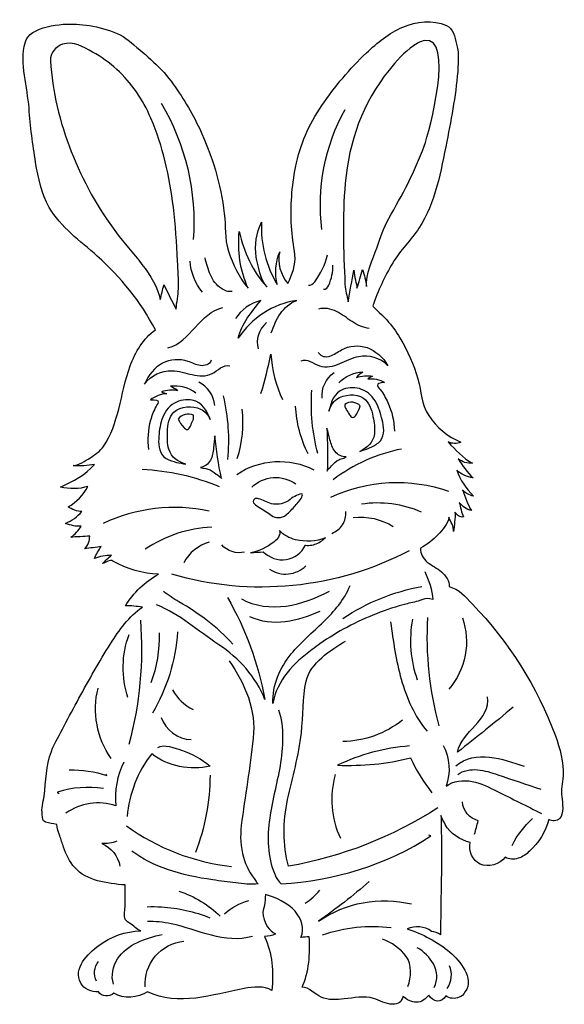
# Model space of a CAD drawing. Extents: x -0.5 to 9.5, y -3.5 to 14.6.
import ezdxf

# ---------------------------------------------------------------- set-up
doc = ezdxf.new("R2010")
doc.units = 0
doc.layers.add('LAYER_2', color=7, linetype='CONTINUOUS')

msp = doc.modelspace()

# ---------------------------------------------------------------- linework, layer by layer
at = {"layer": 'LAYER_2', "color": 7}
for points, knots in [([(9.308, 1.465), (8.979, 2.363), (8.458, 3.191), (7.791, 3.877), (7.659, 4.014), (7.546, 4.157), (7.361, 4.199), (7.371, 4.304), (7.304, 4.402), (7.223, 4.47), (7.143, 4.538), (7.046, 4.584), (6.963, 4.649), (6.881, 4.714), (6.839, 4.801), (6.839, 4.906), (6.959, 4.969), (7.068, 5.054), (7.16, 5.154), (7.244, 5.244), (7.341, 5.344), (7.359, 5.47), (7.391, 5.386), (7.452, 5.302), (7.443, 5.21), (7.455, 5.322), (7.478, 5.451), (7.469, 5.564), (7.489, 5.539), (7.509, 5.513), (7.536, 5.495), (7.562, 5.477), (7.597, 5.468), (7.627, 5.479), (7.582, 5.553), (7.575, 5.659), (7.549, 5.741), (7.601, 5.667), (7.683, 5.613), (7.772, 5.595), (7.693, 5.713), (7.662, 5.839), (7.61, 5.971), (7.662, 5.914), (7.732, 5.875), (7.808, 5.859), (7.673, 6.002), (7.567, 6.146), (7.503, 6.331), (7.584, 6.256), (7.69, 6.208), (7.8, 6.195), (7.684, 6.289), (7.616, 6.419), (7.528, 6.54), (7.601, 6.481), (7.698, 6.453), (7.791, 6.463), (7.611, 6.56), (7.483, 6.7), (7.345, 6.85), (7.417, 6.816), (7.503, 6.815), (7.577, 6.846), (7.337, 6.944), (7.131, 7.118), (6.989, 7.334), (6.842, 7.556), (6.86, 7.76), (6.79, 8.004), (6.714, 8.267), (6.606, 8.522), (6.462, 8.757), (6.391, 8.873), (6.311, 8.984), (6.222, 9.087), (6.198, 9.114), (5.96, 9.333), (5.964, 9.345), (6.059, 9.619), (6.182, 9.883), (6.331, 10.132), (6.47, 10.365), (6.664, 10.549), (6.809, 10.768), (7.113, 11.228), (7.214, 11.824), (7.319, 12.355), (7.409, 12.808), (7.498, 13.263), (7.525, 13.725), (7.533, 13.863), (7.535, 14.004), (7.5, 14.138), (7.466, 14.272), (7.44, 14.429), (7.312, 14.482), (7.06, 14.587), (6.765, 14.557), (6.513, 14.45), (6.261, 14.344), (6.045, 14.167), (5.847, 13.978), (5.541, 13.688), (5.268, 13.364), (5.033, 13.015), (4.789, 12.651), (4.634, 12.313), (4.55, 11.882), (4.481, 11.528), (4.455, 11.165), (4.474, 10.805), (4.484, 10.627), (4.515, 10.455), (4.536, 10.279), (4.557, 10.095), (4.488, 9.918), (4.407, 9.753), (4.28, 9.904), (4.203, 10.142), (4.26, 10.331), (4.182, 10.144), (4.166, 9.931), (4.216, 9.734), (4.008, 10.068), (3.909, 10.485), (3.926, 10.878), (3.829, 10.682), (3.797, 10.455), (3.831, 10.239), (3.856, 10.08), (3.914, 9.81), (4.027, 9.691), (3.765, 9.969), (3.602, 10.334), (3.519, 10.707), (3.482, 10.354), (3.538, 9.991), (3.679, 9.666), (3.52, 9.869), (3.399, 10.102), (3.321, 10.348), (3.245, 10.589), (3.276, 10.795), (3.245, 11.036), (3.178, 11.572), (3.024, 12.096), (2.794, 12.585), (2.649, 12.892), (2.473, 13.186), (2.27, 13.458), (2.051, 13.752), (1.767, 13.979), (1.485, 14.211), (1.253, 14.401), (0.829, 14.487), (0.537, 14.505), (0.284, 14.521), (-0.324, 14.474), (-0.405, 14.166), (-0.503, 13.791), (-0.359, 13.343), (-0.331, 12.966), (-0.306, 12.633), (-0.266, 12.302), (-0.211, 11.973), (-0.164, 11.688), (-0.103, 11.399), (0.04, 11.148), (0.248, 10.783), (0.605, 10.535), (0.918, 10.256), (1.354, 9.867), (1.71, 9.423), (1.982, 8.906), (1.761, 8.746), (1.616, 8.499), (1.522, 8.243), (1.428, 7.987), (1.38, 7.717), (1.311, 7.453), (1.25, 7.215), (1.171, 6.973), (1.031, 6.768), (0.971, 6.679), (0.874, 6.612), (0.783, 6.555), (0.713, 6.512), (0.561, 6.41), (0.476, 6.42), (0.593, 6.406), (0.75, 6.412), (0.865, 6.44), (0.708, 6.243), (0.471, 6.129), (0.243, 6.022), (0.401, 5.986), (0.594, 5.982), (0.746, 6.037), (0.668, 5.878), (0.54, 5.745), (0.385, 5.661), (0.446, 5.616), (0.561, 5.574), (0.636, 5.575), (0.554, 5.482), (0.452, 5.408), (0.339, 5.358), (0.428, 5.327), (0.531, 5.29), (0.623, 5.31), (0.578, 5.227), (0.512, 5.155), (0.433, 5.103), (0.536, 5.113), (0.676, 5.114), (0.779, 5.125), (0.781, 5.039), (0.748, 4.953), (0.689, 4.891), (0.777, 4.909), (0.904, 4.917), (0.992, 4.936), (0.943, 4.868), (0.9, 4.794), (0.866, 4.717), (0.96, 4.753), (1.079, 4.77), (1.18, 4.774), (1.121, 4.728), (1.066, 4.677), (1.016, 4.621), (1.077, 4.649), (1.147, 4.7), (1.206, 4.667), (1.457, 4.523), (1.752, 4.434), (2.041, 4.427), (1.793, 4.291), (1.58, 4.088), (1.433, 3.846), (1.534, 3.851), (1.646, 3.838), (1.746, 3.824), (1.497, 3.658), (1.32, 3.404), (1.16, 3.15), (0.955, 2.825), (0.766, 2.491), (0.583, 2.154), (0.492, 1.986), (0.398, 1.818), (0.311, 1.647), (0.233, 1.492), (0.137, 1.344), (0.077, 1.181), (-0.019, 0.917), (-0.019, 0.633), (-0.056, 0.358), (-0.072, 0.244), (-0.107, 0.138), (-0.09, 0.022), (-0.081, -0.04), (-0.094, -0.088), (-0.027, -0.113), (0.036, -0.138), (0.11, -0.139), (0.176, -0.156), (0.173, -0.222), (0.213, -0.302), (0.232, -0.364), (0.254, -0.434), (0.277, -0.503), (0.301, -0.572), (0.349, -0.707), (0.407, -0.842), (0.505, -0.949), (0.614, -1.069), (0.766, -1.145), (0.923, -1.188), (1.08, -1.232), (1.266, -1.254), (1.428, -1.267), (1.428, -1.389), (1.429, -1.512), (1.429, -1.634), (1.43, -1.71), (1.396, -1.838), (1.438, -1.904), (1.456, -1.931), (1.483, -1.95), (1.51, -1.967), (1.581, -2.012), (1.637, -2.078), (1.715, -2.11), (1.438, -2.113), (1.165, -2.212), (0.944, -2.377), (0.746, -2.526), (0.468, -2.795), (0.616, -3.064), (0.676, -3.174), (0.814, -3.236), (0.939, -3.227), (0.971, -3.268), (1.019, -3.295), (1.07, -3.301), (1.122, -3.307), (1.181, -3.283), (1.222, -3.252), (1.398, -3.364), (1.663, -3.337), (1.84, -3.226), (2.109, -3.359), (2.423, -3.374), (2.721, -3.339), (3.02, -3.303), (3.31, -3.22), (3.606, -3.165), (3.777, -3.133), (3.969, -3.111), (4.118, -3.201), (4.148, -2.863), (4.125, -2.516), (3.982, -2.209), (4.051, -2.211), (4.121, -2.195), (4.182, -2.164), (4.069, -2.097), (3.987, -1.981), (3.961, -1.852), (3.959, -1.842), (3.957, -1.831), (3.956, -1.821), (3.947, -1.751), (3.962, -1.704), (3.979, -1.64), (3.998, -1.571), (3.994, -1.512), (3.998, -1.441), (4.189, -1.498), (4.403, -1.598), (4.54, -1.748), (4.657, -1.876), (4.719, -2.069), (4.647, -2.228), (4.699, -2.223), (4.75, -2.219), (4.802, -2.214), (4.819, -2.515), (4.799, -2.867), (4.668, -3.142), (4.793, -3.134), (4.911, -3.274), (5.02, -3.322), (5.15, -3.379), (5.301, -3.373), (5.439, -3.356), (5.619, -3.334), (5.806, -3.294), (5.98, -3.347), (6.093, -3.382), (6.199, -3.452), (6.321, -3.453), (6.447, -3.453), (6.485, -3.414), (6.522, -3.303), (6.582, -3.372), (6.673, -3.414), (6.765, -3.415), (6.856, -3.417), (6.93, -3.355), (6.992, -3.288), (7.021, -3.346), (7.081, -3.388), (7.146, -3.393), (7.211, -3.399), (7.264, -3.354), (7.301, -3.3), (7.371, -3.349), (7.467, -3.358), (7.545, -3.323), (7.623, -3.288), (7.61, -3.29), (7.659, -3.22), (7.829, -2.978), (7.557, -2.655), (7.376, -2.499), (7.154, -2.309), (6.869, -2.16), (6.592, -2.069), (6.749, -2.013), (6.905, -2.019), (7.04, -2.118), (7.099, -2.123), (7.157, -2.145), (7.205, -2.181), (7.207, -1.582), (7.231, -0.977), (7.22, -0.365), (7.217, -0.241), (7.215, -0.118), (7.213, 0.006), (7.233, -0.062), (7.262, -0.095), (7.293, -0.159), (7.373, -0.322), (7.574, -0.442), (7.75, -0.489), (7.708, -0.641), (7.789, -0.818), (7.932, -0.886), (8.074, -0.954), (8.296, -0.887), (8.389, -0.759), (8.46, -0.801), (8.55, -0.803), (8.628, -0.778), (8.707, -0.753), (8.776, -0.704), (8.836, -0.648), (8.996, -0.5), (9.143, -0.28), (9.187, -0.067), (9.247, -0.104), (9.332, -0.096), (9.384, -0.049), (9.472, 0.03), (9.441, 0.242), (9.424, 0.346), (9.402, 0.477), (9.442, 0.596), (9.451, 0.73), (9.467, 0.977), (9.393, 1.235), (9.308, 1.465)], [0, 0, 0, 0, 1, 1, 1, 2, 2, 2, 3, 3, 3, 4, 4, 4, 5, 5, 5, 6, 6, 6, 7, 7, 7, 8, 8, 8, 9, 9, 9, 10, 10, 10, 11, 11, 11, 12, 12, 12, 13, 13, 13, 14, 14, 14, 15, 15, 15, 16, 16, 16, 17, 17, 17, 18, 18, 18, 19, 19, 19, 20, 20, 20, 21, 21, 21, 22, 22, 22, 23, 23, 23, 24, 24, 24, 25, 25, 25, 26, 26, 26, 27, 27, 27, 28, 28, 28, 29, 29, 29, 30, 30, 30, 31, 31, 31, 32, 32, 32, 33, 33, 33, 34, 34, 34, 35, 35, 35, 36, 36, 36, 37, 37, 37, 38, 38, 38, 39, 39, 39, 40, 40, 40, 41, 41, 41, 42, 42, 42, 43, 43, 43, 44, 44, 44, 45, 45, 45, 46, 46, 46, 47, 47, 47, 48, 48, 48, 49, 49, 49, 50, 50, 50, 51, 51, 51, 52, 52, 52, 53, 53, 53, 54, 54, 54, 55, 55, 55, 56, 56, 56, 57, 57, 57, 58, 58, 58, 59, 59, 59, 60, 60, 60, 61, 61, 61, 62, 62, 62, 63, 63, 63, 64, 64, 64, 65, 65, 65, 66, 66, 66, 67, 67, 67, 68, 68, 68, 69, 69, 69, 70, 70, 70, 71, 71, 71, 72, 72, 72, 73, 73, 73, 74, 74, 74, 75, 75, 75, 76, 76, 76, 77, 77, 77, 78, 78, 78, 79, 79, 79, 80, 80, 80, 81, 81, 81, 82, 82, 82, 83, 83, 83, 84, 84, 84, 85, 85, 85, 86, 86, 86, 87, 87, 87, 88, 88, 88, 89, 89, 89, 90, 90, 90, 91, 91, 91, 92, 92, 92, 93, 93, 93, 94, 94, 94, 95, 95, 95, 96, 96, 96, 97, 97, 97, 98, 98, 98, 99, 99, 99, 100, 100, 100, 101, 101, 101, 102, 102, 102, 103, 103, 103, 104, 104, 104, 105, 105, 105, 106, 106, 106, 107, 107, 107, 108, 108, 108, 109, 109, 109, 110, 110, 110, 111, 111, 111, 112, 112, 112, 113, 113, 113, 114, 114, 114, 115, 115, 115, 116, 116, 116, 117, 117, 117, 118, 118, 118, 119, 119, 119, 120, 120, 120, 121, 121, 121, 122, 122, 122, 123, 123, 123, 124, 124, 124, 125, 125, 125, 126, 126, 126, 127, 127, 127, 128, 128, 128, 129, 129, 129, 130, 130, 130, 131, 131, 131, 132, 132, 132, 133, 133, 133, 134, 134, 134, 135, 135, 135, 136, 136, 136, 137, 137, 137, 138, 138, 138, 139, 139, 139, 140, 140, 140, 141, 141, 141, 142, 142, 142, 143, 143, 143, 144, 144, 144, 145, 145, 145, 145]), ([(5.46, 11.589), (5.53, 12.363), (5.773, 13.055), (6.263, 13.665), (6.395, 13.829), (6.537, 13.989), (6.71, 14.11), (6.772, 14.153), (6.839, 14.192), (6.913, 14.204), (7.465, 14.3), (7.004, 12.535), (6.906, 12.269), (6.736, 11.807), (6.502, 11.372), (6.257, 10.945), (6.152, 10.761), (6.107, 10.6), (6.038, 10.404), (5.971, 10.21), (5.826, 9.907), (5.851, 9.699), (5.838, 9.805), (5.807, 9.909), (5.775, 10.01), (5.749, 9.893), (5.714, 9.778), (5.672, 9.666), (5.679, 9.682), (5.667, 9.728), (5.663, 9.744), (5.656, 9.769), (5.651, 9.793), (5.646, 9.818), (5.636, 9.878), (5.625, 9.938), (5.615, 9.998), (5.588, 9.813), (5.539, 9.6), (5.512, 9.416), (5.497, 9.541), (5.46, 9.612), (5.455, 9.739), (5.429, 10.355), (5.404, 10.974), (5.46, 11.589)], [0, 0, 0, 0, 1, 1, 1, 2, 2, 2, 3, 3, 3, 4, 4, 4, 5, 5, 5, 6, 6, 6, 7, 7, 7, 8, 8, 8, 9, 9, 9, 10, 10, 10, 11, 11, 11, 12, 12, 12, 13, 13, 13, 14, 14, 14, 15, 15, 15, 15]), ([(1.269, 10.681), (0.603, 11.574), (0.128, 12.716), (0.061, 13.836), (0.053, 13.97), (0.156, 14.096), (0.283, 14.138), (0.479, 14.202), (0.667, 14.085), (0.833, 13.994), (0.992, 13.907), (1.141, 13.799), (1.275, 13.676), (1.545, 13.429), (1.755, 13.12), (1.899, 12.784), (2.122, 12.267), (2.244, 11.712), (2.312, 11.154), (2.353, 10.826), (2.374, 10.495), (2.388, 10.164), (2.395, 9.996), (2.409, 9.826), (2.405, 9.658), (2.402, 9.535), (2.371, 9.41), (2.362, 9.285), (2.287, 9.432), (2.212, 9.58), (2.137, 9.728), (2.115, 9.638), (2.096, 9.548), (2.072, 9.458), (1.987, 9.902), (1.531, 10.33), (1.269, 10.681)], [0, 0, 0, 0, 1, 1, 1, 2, 2, 2, 3, 3, 3, 4, 4, 4, 5, 5, 5, 6, 6, 6, 7, 7, 7, 8, 8, 8, 9, 9, 9, 10, 10, 10, 11, 11, 11, 12, 12, 12, 12]), ([(3.388, 9.609), (3.32, 9.597), (3.249, 9.622), (3.191, 9.661), (3.101, 9.721), (3.035, 9.813), (2.99, 9.912), (2.945, 10.011), (2.919, 10.117), (2.893, 10.222)], [0, 0, 0, 0, 1, 1, 1, 2, 2, 2, 3, 3, 3, 3]), ([(4.786, 9.723), (4.83, 9.709), (4.872, 9.748), (4.9, 9.785), (5.012, 9.931), (5.093, 10.101), (5.137, 10.28)], [0, 0, 0, 0, 1, 1, 1, 2, 2, 2, 2]), ([(5.064, 9.648), (5.107, 9.64), (5.139, 9.685), (5.157, 9.724), (5.21, 9.839), (5.236, 9.966), (5.233, 10.092)], [0, 0, 0, 0, 1, 1, 1, 2, 2, 2, 2]), ([(4.106, 8.847), (4.147, 8.971), (4.197, 9.094), (4.272, 9.202), (4.346, 9.309), (4.449, 9.401), (4.572, 9.445), (4.138, 9.379), (3.738, 9.119), (3.501, 8.75), (3.563, 9.025), (3.742, 9.225), (3.911, 9.442), (3.722, 9.394), (3.553, 9.273), (3.447, 9.11)], [0, 0, 0, 0, 1, 1, 1, 2, 2, 2, 3, 3, 3, 4, 4, 4, 5, 5, 5, 5]), ([(2.213, 8.572), (2.418, 8.624), (2.57, 8.791), (2.712, 8.949), (2.854, 9.106), (3.012, 9.27), (3.22, 9.311)], [0, 0, 0, 0, 1, 1, 1, 2, 2, 2, 2]), ([(5.901, 8.932), (5.787, 8.939), (5.682, 8.993), (5.587, 9.055), (5.491, 9.117), (5.402, 9.19), (5.3, 9.24), (5.198, 9.29), (5.079, 9.318), (4.97, 9.284)], [0, 0, 0, 0, 1, 1, 1, 2, 2, 2, 3, 3, 3, 3]), ([(4.967, 8.489), (5.015, 8.413), (5.104, 8.399), (5.179, 8.423), (5.254, 8.446), (5.32, 8.499), (5.391, 8.537), (5.537, 8.616), (5.705, 8.631), (5.859, 8.578), (6.012, 8.526), (6.15, 8.406), (6.242, 8.246), (6.097, 8.4), (5.896, 8.447), (5.707, 8.412), (5.585, 8.39), (5.471, 8.327), (5.354, 8.28), (5.238, 8.232), (5.111, 8.199), (4.992, 8.239), (4.934, 8.258), (4.88, 8.294), (4.824, 8.319), (4.767, 8.344), (4.703, 8.357), (4.647, 8.331)], [0, 0, 0, 0, 1, 1, 1, 2, 2, 2, 3, 3, 3, 4, 4, 4, 5, 5, 5, 6, 6, 6, 7, 7, 7, 8, 8, 8, 9, 9, 9, 9]), ([(3.007, 8.346), (2.972, 8.266), (2.885, 8.239), (2.808, 8.249), (2.731, 8.26), (2.657, 8.3), (2.581, 8.326), (2.425, 8.378), (2.257, 8.366), (2.113, 8.291), (1.97, 8.216), (1.852, 8.08), (1.786, 7.911), (1.905, 8.082), (2.097, 8.159), (2.289, 8.156), (2.412, 8.154), (2.534, 8.111), (2.657, 8.084), (2.78, 8.056), (2.91, 8.045), (3.021, 8.102), (3.075, 8.13), (3.123, 8.173), (3.175, 8.206), (3.227, 8.239), (3.288, 8.262), (3.348, 8.245)], [0, 0, 0, 0, 1, 1, 1, 2, 2, 2, 3, 3, 3, 4, 4, 4, 5, 5, 5, 6, 6, 6, 7, 7, 7, 8, 8, 8, 9, 9, 9, 9]), ([(3.915, 7.737), (3.989, 7.975), (4.05, 8.217), (4.098, 8.461), (4.119, 8.188), (4.189, 7.871), (4.313, 7.627)], [0, 0, 0, 0, 1, 1, 1, 2, 2, 2, 2]), ([(5.341, 7.935), (5.455, 8.055), (5.618, 8.127), (5.783, 8.131), (5.737, 8.106), (5.696, 8.072), (5.664, 8.03), (5.758, 8.066), (5.862, 8.074), (5.96, 8.054), (5.93, 8.037), (5.901, 8.021), (5.871, 8.004), (5.978, 8.019), (6.089, 7.997), (6.181, 7.941), (6.167, 7.95), (6.065, 7.922), (6.054, 7.907), (6.031, 7.875), (6.081, 7.837), (6.101, 7.81), (6.155, 7.737), (6.202, 7.657), (6.24, 7.574), (6.316, 7.409), (6.358, 7.23), (6.362, 7.049)], [0, 0, 0, 0, 1, 1, 1, 2, 2, 2, 3, 3, 3, 4, 4, 4, 5, 5, 5, 6, 6, 6, 7, 7, 7, 8, 8, 8, 9, 9, 9, 9]), ([(2.724, 7.747), (2.593, 7.847), (2.421, 7.893), (2.257, 7.87), (2.307, 7.853), (2.353, 7.826), (2.39, 7.79), (2.292, 7.81), (2.188, 7.802), (2.095, 7.766), (2.127, 7.755), (2.159, 7.743), (2.19, 7.732), (2.083, 7.73), (1.976, 7.69), (1.894, 7.62), (1.906, 7.631), (2.012, 7.619), (2.025, 7.606), (2.053, 7.578), (2.009, 7.533), (1.994, 7.504), (1.952, 7.422), (1.919, 7.336), (1.894, 7.248), (1.846, 7.074), (1.832, 6.89), (1.857, 6.711)], [0, 0, 0, 0, 1, 1, 1, 2, 2, 2, 3, 3, 3, 4, 4, 4, 5, 5, 5, 6, 6, 6, 7, 7, 7, 8, 8, 8, 9, 9, 9, 9]), ([(6.066, 6.835), (6.013, 6.793), (5.952, 6.765), (5.892, 6.735), (5.84, 6.709), (5.778, 6.701), (5.729, 6.674), (5.868, 6.751), (5.97, 6.832), (5.993, 6.998), (6.008, 7.104), (5.99, 7.211), (5.967, 7.316), (5.941, 7.443), (5.9, 7.58), (5.793, 7.654), (5.66, 7.746), (5.433, 7.724), (5.304, 7.633), (5.232, 7.581), (5.18, 7.501), (5.162, 7.414), (5.196, 7.579), (5.251, 7.752), (5.427, 7.815), (5.533, 7.853), (5.654, 7.853), (5.76, 7.814), (5.884, 7.77), (5.977, 7.668), (6.035, 7.553), (6.089, 7.448), (6.121, 7.33), (6.147, 7.214), (6.176, 7.082), (6.183, 6.927), (6.066, 6.835)], [0, 0, 0, 0, 1, 1, 1, 2, 2, 2, 3, 3, 3, 4, 4, 4, 5, 5, 5, 6, 6, 6, 7, 7, 7, 8, 8, 8, 9, 9, 9, 10, 10, 10, 11, 11, 11, 12, 12, 12, 12]), ([(2.322, 7.398), (2.228, 7.308), (2.211, 7.166), (2.204, 7.036), (2.199, 6.93), (2.198, 6.821), (2.229, 6.719), (2.278, 6.558), (2.392, 6.494), (2.541, 6.441), (2.488, 6.46), (2.426, 6.458), (2.371, 6.475), (2.307, 6.496), (2.241, 6.513), (2.183, 6.546), (2.053, 6.618), (2.035, 6.773), (2.043, 6.908), (2.05, 7.026), (2.063, 7.147), (2.1, 7.26), (2.139, 7.383), (2.214, 7.498), (2.33, 7.561), (2.429, 7.616), (2.548, 7.635), (2.659, 7.615), (2.843, 7.58), (2.925, 7.418), (2.984, 7.261), (2.953, 7.344), (2.889, 7.415), (2.809, 7.454), (2.667, 7.524), (2.44, 7.51), (2.322, 7.398)], [0, 0, 0, 0, 1, 1, 1, 2, 2, 2, 3, 3, 3, 4, 4, 4, 5, 5, 5, 6, 6, 6, 7, 7, 7, 8, 8, 8, 9, 9, 9, 10, 10, 10, 11, 11, 11, 12, 12, 12, 12]), ([(5.598, 7.3), (5.57, 7.302), (5.551, 7.327), (5.537, 7.35), (5.516, 7.383), (5.495, 7.416), (5.474, 7.449), (5.456, 7.478), (5.448, 7.505), (5.452, 7.539), (5.495, 7.568), (5.547, 7.581), (5.599, 7.577), (5.65, 7.572), (5.7, 7.548), (5.736, 7.512), (5.719, 7.449), (5.696, 7.405), (5.662, 7.349), (5.647, 7.325), (5.626, 7.299), (5.598, 7.3)], [0, 0, 0, 0, 1, 1, 1, 2, 2, 2, 3, 3, 3, 4, 4, 4, 5, 5, 5, 6, 6, 6, 7, 7, 7, 7]), ([(2.67, 7.246), (2.655, 7.21), (2.639, 7.175), (2.624, 7.139), (2.613, 7.114), (2.599, 7.085), (2.572, 7.08), (2.544, 7.074), (2.519, 7.096), (2.501, 7.118), (2.458, 7.167), (2.428, 7.208), (2.401, 7.267), (2.432, 7.309), (2.477, 7.339), (2.527, 7.352), (2.577, 7.365), (2.631, 7.36), (2.678, 7.339), (2.687, 7.306), (2.684, 7.277), (2.67, 7.246)], [0, 0, 0, 0, 1, 1, 1, 2, 2, 2, 3, 3, 3, 4, 4, 4, 5, 5, 5, 6, 6, 6, 7, 7, 7, 7]), ([(5.383, 6.54), (5.37, 6.536), (5.357, 6.531), (5.345, 6.525), (5.29, 6.496), (5.25, 6.457), (5.21, 6.411), (5.188, 6.385), (5.13, 6.35), (5.128, 6.314), (5.141, 6.578), (5.138, 6.842), (5.121, 7.106), (5.15, 7.033), (5.161, 6.966), (5.18, 6.89), (5.199, 6.814), (5.225, 6.737), (5.274, 6.676), (5.324, 6.613), (5.396, 6.575), (5.477, 6.575), (5.449, 6.559), (5.415, 6.551), (5.383, 6.54)], [0, 0, 0, 0, 1, 1, 1, 2, 2, 2, 3, 3, 3, 4, 4, 4, 5, 5, 5, 6, 6, 6, 7, 7, 7, 8, 8, 8, 8]), ([(3.095, 6.263), (3.049, 6.302), (3.002, 6.334), (2.944, 6.354), (2.931, 6.358), (2.918, 6.361), (2.904, 6.364), (2.871, 6.369), (2.836, 6.371), (2.806, 6.383), (2.886, 6.396), (2.95, 6.444), (2.99, 6.515), (3.029, 6.583), (3.042, 6.662), (3.049, 6.741), (3.056, 6.819), (3.056, 6.886), (3.073, 6.963), (3.098, 6.7), (3.137, 6.439), (3.192, 6.18), (3.184, 6.215), (3.121, 6.241), (3.095, 6.263)], [0, 0, 0, 0, 1, 1, 1, 2, 2, 2, 3, 3, 3, 4, 4, 4, 5, 5, 5, 6, 6, 6, 7, 7, 7, 8, 8, 8, 8]), ([(3.748, 6.023), (3.852, 6.124), (3.993, 6.187), (4.139, 6.198), (4.284, 6.209), (4.433, 6.167), (4.552, 6.082)], [0, 0, 0, 0, 1, 1, 1, 2, 2, 2, 2]), ([(3.796, 5.804), (3.816, 5.821), (3.846, 5.818), (3.871, 5.811), (3.953, 5.788), (4.027, 5.739), (4.11, 5.718), (4.202, 5.695), (4.303, 5.71), (4.387, 5.754), (4.431, 5.777), (4.466, 5.814), (4.509, 5.838), (4.547, 5.858), (4.589, 5.875), (4.629, 5.893), (4.642, 5.9), (4.659, 5.905), (4.669, 5.894), (4.676, 5.886), (4.675, 5.873), (4.672, 5.863), (4.651, 5.79), (4.592, 5.738), (4.544, 5.682), (4.492, 5.622), (4.437, 5.565), (4.375, 5.514), (4.337, 5.483), (4.287, 5.465), (4.238, 5.465), (4.186, 5.467), (4.151, 5.473), (4.109, 5.504), (4.035, 5.559), (3.958, 5.609), (3.879, 5.656), (3.84, 5.678), (3.724, 5.745), (3.796, 5.804)], [0, 0, 0, 0, 1, 1, 1, 2, 2, 2, 3, 3, 3, 4, 4, 4, 5, 5, 5, 6, 6, 6, 7, 7, 7, 8, 8, 8, 9, 9, 9, 10, 10, 10, 11, 11, 11, 12, 12, 12, 13, 13, 13, 13]), ([(5.215, 5.176), (5.294, 5.206), (5.363, 5.262), (5.409, 5.334), (5.455, 5.405), (5.476, 5.492), (5.47, 5.576)], [0, 0, 0, 0, 1, 1, 1, 2, 2, 2, 2]), ([(4.955, 4.997), (4.887, 4.965), (4.811, 4.946), (4.736, 4.957), (4.735, 4.957), (4.734, 4.957), (4.733, 4.957), (4.664, 4.821), (4.528, 4.721), (4.378, 4.695), (4.228, 4.669), (4.069, 4.733), (3.958, 4.837), (3.881, 4.832), (3.804, 4.826), (3.727, 4.821), (3.882, 4.851), (4.03, 4.919), (4.153, 5.016), (4.186, 5.042), (4.218, 5.071), (4.239, 5.107), (4.26, 5.144), (4.269, 5.189), (4.254, 5.228), (4.33, 5.139), (4.438, 5.089), (4.551, 5.06), (4.731, 5.015), (4.925, 5.027), (5.098, 5.093), (5.089, 5.09), (5.083, 5.082), (5.076, 5.076), (5.068, 5.069), (5.059, 5.062), (5.051, 5.056), (5.022, 5.034), (4.99, 5.014), (4.955, 4.997)], [0, 0, 0, 0, 1, 1, 1, 2, 2, 2, 3, 3, 3, 4, 4, 4, 5, 5, 5, 6, 6, 6, 7, 7, 7, 8, 8, 8, 9, 9, 9, 10, 10, 10, 11, 11, 11, 12, 12, 12, 13, 13, 13, 13]), ([(4.074, 4.517), (4.175, 4.451), (4.299, 4.42), (4.419, 4.432), (4.539, 4.443), (4.655, 4.497), (4.741, 4.582)], [0, 0, 0, 0, 1, 1, 1, 2, 2, 2, 2]), ([(6.92, 4.479), (6.984, 4.32), (7.055, 4.134), (7.066, 3.963), (6.981, 3.989), (6.941, 3.991), (6.861, 3.958), (6.775, 3.923), (6.68, 3.91), (6.591, 3.886), (6.401, 3.837), (6.215, 3.776), (6.032, 3.704), (5.667, 3.561), (5.319, 3.376), (4.997, 3.152), (4.949, 3.118), (4.901, 3.084), (4.854, 3.049), (4.687, 2.923), (4.527, 2.786), (4.397, 2.622), (4.267, 2.459), (4.167, 2.267), (4.135, 2.06), (4.127, 2.401), (4.255, 2.706), (4.471, 2.968), (4.647, 3.181), (4.861, 3.36), (5.06, 3.553), (5.258, 3.746), (5.445, 3.961), (5.547, 4.219)], [0, 0, 0, 0, 1, 1, 1, 2, 2, 2, 3, 3, 3, 4, 4, 4, 5, 5, 5, 6, 6, 6, 7, 7, 7, 8, 8, 8, 9, 9, 9, 10, 10, 10, 11, 11, 11, 11]), ([(3.301, 4.003), (3.635, 3.425), (3.868, 2.788), (3.987, 2.131), (3.824, 2.55), (3.518, 2.888), (3.143, 3.136), (2.752, 3.393), (2.438, 3.69), (2.005, 3.867)], [0, 0, 0, 0, 1, 1, 1, 2, 2, 2, 3, 3, 3, 3]), ([(3.402, 3.148), (3.115, 3.463), (2.78, 3.705), (2.415, 3.922), (2.316, 3.981), (2.219, 4.042), (2.13, 4.115)], [0, 0, 0, 0, 1, 1, 1, 2, 2, 2, 2]), ([(3.56, 3.975), (3.805, 3.839), (4.099, 3.805), (4.377, 3.844), (4.654, 3.882), (4.919, 3.988), (5.169, 4.116)], [0, 0, 0, 0, 1, 1, 1, 2, 2, 2, 2]), ([(3.709, 3.655), (3.909, 3.557), (4.141, 3.534), (4.362, 3.561), (4.584, 3.587), (4.797, 3.663), (5, 3.753)], [0, 0, 0, 0, 1, 1, 1, 2, 2, 2, 2]), ([(6.289, 3.553), (6.339, 3.2), (6.389, 2.845), (6.486, 2.502), (6.584, 2.158), (6.731, 1.824), (6.958, 1.549)], [0, 0, 0, 0, 1, 1, 1, 2, 2, 2, 2]), ([(7.157, 0.149), (6.329, -0.386), (5.393, -0.753), (4.422, -0.924), (4.314, -0.522), (4.319, -0.111), (4.404, 0.297), (4.49, 0.704), (4.613, 1.105), (4.657, 1.519), (4.691, 1.834), (4.677, 2.157), (4.744, 2.468), (4.815, 2.797), (5.197, 3.04), (5.462, 3.202)], [0, 0, 0, 0, 1, 1, 1, 2, 2, 2, 3, 3, 3, 4, 4, 4, 5, 5, 5, 5]), ([(3.334, 2.843), (3.622, 2.416), (3.837, 1.936), (3.771, 1.424), (3.722, 0.878), (3.622, 0.365), (3.556, -0.18), (3.533, -0.369), (3.543, -0.573), (3.594, -0.758), (3.638, -0.919), (3.729, -1.067), (3.826, -1.201), (3.838, -1.218), (3.852, -1.233), (3.866, -1.248), (3.737, -1.268), (3.584, -1.24), (3.455, -1.227), (3.314, -1.213), (3.173, -1.193), (3.032, -1.173), (2.751, -1.133), (2.472, -1.074), (2.203, -0.983), (2.2, -0.982), (2.197, -0.981), (2.195, -0.98), (1.966, -0.902), (1.744, -0.79), (1.549, -0.646)], [0, 0, 0, 0, 1, 1, 1, 2, 2, 2, 3, 3, 3, 4, 4, 4, 5, 5, 5, 6, 6, 6, 7, 7, 7, 8, 8, 8, 9, 9, 9, 10, 10, 10, 10]), ([(8.533, 1.989), (8.2, 1.709), (7.861, 1.435), (7.517, 1.167), (7.553, 1.361), (7.707, 1.508), (7.84, 1.653), (7.973, 1.799), (8.101, 1.984), (8.064, 2.178)], [0, 0, 0, 0, 1, 1, 1, 2, 2, 2, 3, 3, 3, 3]), ([(4.238, 1.945), (4.345, 1.614), (4.324, 1.256), (4.265, 0.914), (4.206, 0.572), (4.11, 0.236), (4.068, -0.108), (4.026, -0.453), (4.042, -0.816), (4.196, -1.127), (4.227, -1.189), (4.241, -1.193), (4.288, -1.245), (5.245, -1.188), (6.235, -0.902), (7.029, -0.364), (7.016, -0.362), (7.004, -0.36), (6.992, -0.357)], [0, 0, 0, 0, 1, 1, 1, 2, 2, 2, 3, 3, 3, 4, 4, 4, 5, 5, 5, 6, 6, 6, 6]), ([(2.03, 1.254), (2.131, 1.323), (2.354, 1.24), (2.458, 1.204), (2.649, 1.137), (2.828, 1.038), (2.986, 0.912), (2.62, 0.825), (2.217, 0.908), (1.915, 1.133), (1.655, 0.82), (1.504, 0.395), (1.464, -0.011)], [0, 0, 0, 0, 1, 1, 1, 2, 2, 2, 3, 3, 3, 4, 4, 4, 4]), ([(6.637, 1.28), (6.181, 1.245), (5.731, 1.125), (5.319, 0.927), (5.77, 0.914), (6.221, 0.946), (6.657, 1.064), (6.752, 0.838), (6.9, 0.622), (7.044, 0.423)], [0, 0, 0, 0, 1, 1, 1, 2, 2, 2, 3, 3, 3, 3]), ([(7.256, 1.291), (7.376, 1.063), (7.394, 0.785), (7.306, 0.543), (7.44, 0.642), (7.62, 0.66), (7.783, 0.629), (7.947, 0.597), (8.098, 0.522), (8.246, 0.448), (8.516, 0.313), (8.786, 0.178), (9.056, 0.043)], [0, 0, 0, 0, 1, 1, 1, 2, 2, 2, 3, 3, 3, 4, 4, 4, 4]), ([(7.488, 0.918), (7.652, 1.063), (7.888, 1.1), (8.105, 1.076), (8.322, 1.052), (8.529, 0.974), (8.739, 0.913)], [0, 0, 0, 0, 1, 1, 1, 2, 2, 2, 2]), ([(1.405, 0.983), (1.281, 0.738), (1.229, 0.457), (1.258, 0.185), (0.956, 0.288), (0.604, 0.236), (0.345, 0.049), (0.359, 0.062), (0.374, 0.074), (0.389, 0.086)], [0, 0, 0, 0, 1, 1, 1, 2, 2, 2, 3, 3, 3, 3]), ([(0.405, 0.841), (0.638, 0.849), (0.873, 0.813), (1.094, 0.737), (1.089, 0.745), (1.085, 0.753), (1.08, 0.761)], [0, 0, 0, 0, 1, 1, 1, 2, 2, 2, 2]), ([(7.519, 0.757), (7.622, 0.833), (7.757, 0.855), (7.884, 0.844), (8.011, 0.834), (8.134, 0.793), (8.255, 0.752), (8.516, 0.664), (8.778, 0.576), (9.04, 0.488)], [0, 0, 0, 0, 1, 1, 1, 2, 2, 2, 3, 3, 3, 3]), ([(1.03, 0.501), (0.75, 0.543), (0.461, 0.52), (0.191, 0.435), (0.188, 0.42), (0.209, 0.407), (0.222, 0.417)], [0, 0, 0, 0, 1, 1, 1, 2, 2, 2, 2]), ([(7.829, -0.335), (7.85, -0.253), (7.872, -0.171), (7.894, -0.089), (7.738, -0.051), (7.616, 0.097), (7.608, 0.257)], [0, 0, 0, 0, 1, 1, 1, 2, 2, 2, 2]), ([(1.277, -0.467), (1.189, -0.498), (1.095, -0.512), (1.002, -0.509), (1.172, -0.579), (1.301, -0.74), (1.333, -0.922)], [0, 0, 0, 0, 1, 1, 1, 2, 2, 2, 2]), ([(5.896, -1.202), (5.608, -1.468), (5.29, -1.699), (4.973, -1.93), (5.46, -1.59), (6.095, -1.472), (6.671, -1.615)], [0, 0, 0, 0, 1, 1, 1, 2, 2, 2, 2]), ([(2.987, -1.874), (2.702, -1.76), (2.399, -1.693), (2.092, -1.675), (2.005, -1.669), (1.918, -1.668), (1.831, -1.671)], [0, 0, 0, 0, 1, 1, 1, 2, 2, 2, 2]), ([(3.764, -2.208), (3.255, -2.356), (2.757, -2.082), (2.269, -1.978), (2.127, -1.948), (1.981, -1.93), (1.836, -1.939)], [0, 0, 0, 0, 1, 1, 1, 2, 2, 2, 2]), ([(1.216, -3.083), (1.166, -2.931), (1.202, -2.758), (1.288, -2.623), (1.374, -2.488), (1.508, -2.388), (1.652, -2.319), (1.797, -2.249), (1.953, -2.209), (2.109, -2.173)], [0, 0, 0, 0, 1, 1, 1, 2, 2, 2, 3, 3, 3, 3]), ([(1.797, -3.136), (1.782, -2.934), (1.849, -2.727), (1.98, -2.572), (2.11, -2.417), (2.303, -2.316), (2.504, -2.296)], [0, 0, 0, 0, 1, 1, 1, 2, 2, 2, 2]), ([(6.608, -3.124), (6.67, -2.965), (6.682, -2.72), (6.578, -2.577), (6.472, -2.431), (6.309, -2.32), (6.141, -2.259)], [0, 0, 0, 0, 1, 1, 1, 2, 2, 2, 2]), ([(7.089, -3.148), (7.159, -2.993), (7.157, -2.861), (7.075, -2.714), (7.006, -2.59), (6.902, -2.486), (6.778, -2.419)], [0, 0, 0, 0, 1, 1, 1, 2, 2, 2, 2])]:
    msp.add_open_spline(points, degree=3, knots=knots, dxfattribs=at)
for points in [[(2.089, 13.057), (2.534, 12.311), (2.742, 11.425), (2.676, 10.559)], [(5.034, 10.741), (4.937, 11.495), (5.087, 12.279), (5.456, 12.944)], [(2.844, 9.594), (2.71, 9.753), (2.63, 9.957), (2.621, 10.165)], [(4.019, 9.037), (3.875, 8.911), (3.815, 8.725), (3.865, 8.557)], [(5.036, 7.653), (5.018, 7.834), (5.107, 8.021), (5.258, 8.121)], [(3.07, 7.517), (3.06, 7.698), (2.942, 7.869), (2.777, 7.944)], [(4.958, 6.637), (4.857, 7.019), (4.821, 7.407), (4.849, 7.802)], [(3.309, 6.527), (3.347, 6.92), (3.322, 7.308), (3.232, 7.693)], [(3.483, 6.547), (3.577, 6.838), (3.608, 7.148), (3.573, 7.452)], [(4.782, 6.63), (4.644, 6.902), (4.564, 7.204), (4.551, 7.509)], [(6.493, 6.721), (6.039, 6.632), (5.606, 6.437), (5.238, 6.157)], [(3.477, 6.256), (3.883, 6.536), (4.446, 6.571), (4.883, 6.341)], [(1.74, 6.35), (2.224, 6.329), (2.703, 6.221), (3.149, 6.034)], [(5.194, 5.836), (5.861, 6.156), (6.656, 6.197), (7.353, 5.946)], [(2.97, 5.585), (2.32, 5.721), (1.627, 5.64), (1.026, 5.358)], [(5.758, 5.716), (6.127, 5.772), (6.511, 5.721), (6.852, 5.57)], [(5.608, 5.468), (5.861, 5.496), (6.123, 5.436), (6.339, 5.3)], [(3.014, 5.286), (2.581, 5.271), (2.154, 5.129), (1.798, 4.883)], [(2.968, 5.012), (2.771, 4.959), (2.598, 4.819), (2.504, 4.638)], [(3.614, 4.832), (3.465, 4.796), (3.298, 4.849), (3.197, 4.965)], [(6.633, 4.858), (5.313, 4.158), (3.715, 4), (2.284, 4.428)], [(5.418, 3.618), (5.854, 3.908), (6.349, 4.109), (6.863, 4.203)], [(6.967, 3.634), (6.929, 2.966), (6.999, 2.293), (7.174, 1.647)], [(7.605, 3.626), (7.766, 3.19), (7.666, 2.669), (7.356, 2.323)], [(1.708, 3.585), (1.77, 2.822), (1.697, 2.047), (1.496, 1.308)], [(6.785, 2.484), (6.66, 2.84), (6.629, 3.229), (6.697, 3.601)], [(1.48, 2.167), (1.357, 2.539), (1.364, 2.953), (1.5, 3.321)], [(2.051, 3.355), (2.058, 3.042), (2.007, 2.729), (1.901, 2.434)], [(2.387, 3.37), (2.353, 2.847), (2.194, 2.332), (1.927, 1.88)], [(1.171, 1.051), (0.913, 1.42), (0.823, 1.902), (0.932, 2.338)], [(2.298, 2.306), (2.38, 2.152), (2.513, 2.025), (2.672, 1.951)], [(2.091, 1.804), (2.166, 1.573), (2.396, 1.403), (2.639, 1.398)], [(6.51, 1.755), (6.201, 1.509), (5.81, 1.367), (5.414, 1.359)], [(2.984, 0.743), (2.983, 0.261), (2.891, -0.221), (2.716, -0.671)], [(5.278, 0.759), (5.166, 0.375), (5.199, -0.05), (5.37, -0.412)], [(8.519, -0.542), (8.608, -0.356), (8.735, -0.188), (8.89, -0.051)], [(1.452, -0.182), (2.015, -0.591), (2.685, -0.85), (3.376, -0.927)], [(2.414, -1.379), (2.697, -1.474), (2.958, -1.632), (3.172, -1.839)], [(4.726, -1.603), (4.827, -1.537), (4.918, -1.456), (4.994, -1.362)], [(3.248, -1.796), (3.375, -1.682), (3.528, -1.598), (3.692, -1.552)], [(5.046, -2.183), (5.446, -2.039), (5.881, -1.992), (6.303, -2.047)], [(0.903, -3.03), (0.843, -2.916), (0.859, -2.766), (0.942, -2.667)], [(7.327, -3.161), (7.411, -3.042), (7.428, -2.879), (7.37, -2.746)]]:
    msp.add_open_spline(points, degree=3, dxfattribs=at)

doc.saveas('drawing.dxf')
